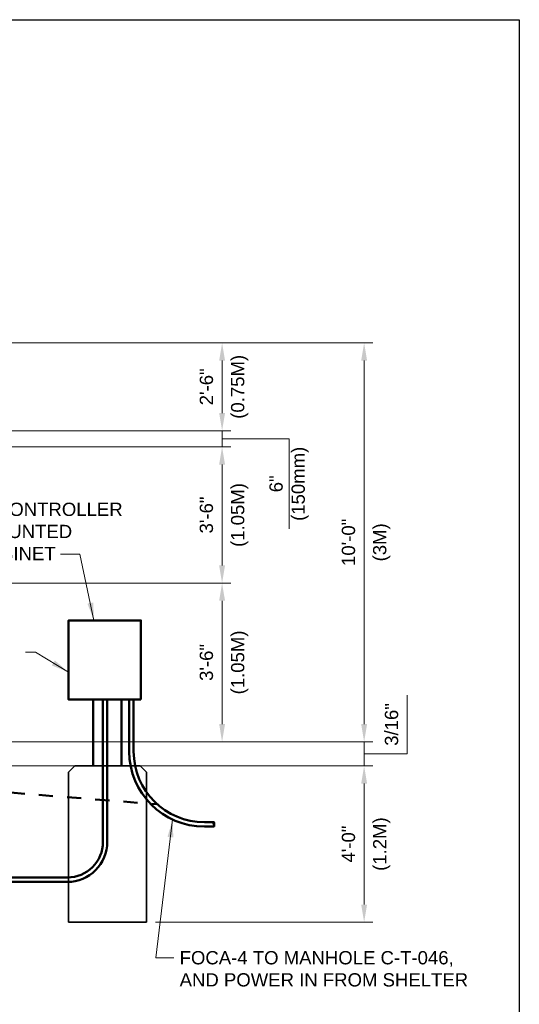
# Model space of a CAD drawing. Header units: inches. Extents: x 0 to 8.5, y 0 to 11.
# Tile 14 of 14: x 5 to 8.5, y 4 to 11. Entities that reach past the tile are written whole.
import ezdxf

# ---------------------------------------------------------------- set-up
doc = ezdxf.new("R2010")
doc.units = ezdxf.units.IN
doc.header["$LTSCALE"] = 0.5
doc.header["$MEASUREMENT"] = 0
doc.header["$PDSIZE"] = 2
doc.linetypes.add('HIDDEN2', pattern=[0.1875, 0.125, -0.0625])
doc.layers.get('0').update_dxf_attribs({"linetype": 'CONTINUOUS', "lineweight": 35})
doc.layers.get('DEFPOINTS').update_dxf_attribs({"linetype": 'CONTINUOUS', "lineweight": 35})
for name, color, linetype, lineweight in [('C-GRAD-FNSH', 4, 'CONTINUOUS', 50), ('E-AFLD-DEVC', 23, 'CONTINUOUS', 50), ('E-POWR-CNDT', 83, 'CONTINUOUS', 50), ('S-FNDN-PEDS', 41, 'CONTINUOUS', 35)]:
    doc.layers.add(name, color=color, linetype=linetype, lineweight=lineweight)
for name, color, linetype in [('E-AFLD-ANNO-TEXT', 7, 'CONTINUOUS'), ('G-ANNO-DIMS', 7, 'CONTINUOUS'), ('G-ANNO-TEXT', 7, 'CONTINUOUS')]:
    doc.layers.add(name, color=color, linetype=linetype)
doc.styles.add('01-E-BLDG-1_1', font='arial.ttf', dxfattribs={"height": 0.09375})
doc.dimstyles.new('01-E-BLDG-1_1', dxfattribs={"dimtxt": 0.09375, "dimasz": 0.125, "dimexe": 0.0625, "dimexo": 0.0625, "dimgap": 0.0625, "dimtad": 1, "dimdec": 4, "dimzin": 3, "dimdsep": 46, "dimlunit": 4, "dimtxsty": '01-E-BLDG-1_1', "dimcen": 0.0625, "dimclrd": 1, "dimclre": 1, "dimclrt": 256, "dimazin": 0, "dimtfac": 1, "dimtdec": 4, "dimtmove": 1, "dimatfit": 3, "dimfxl": 1, "dimfrac": 2, "dimtolj": 1, "dimtzin": 3, "dimlwd": 0, "dimlwe": 0, "dimarcsym": 0})

# ---------------------------------------------------------------- blocks, each defined once
blk = doc.blocks.new('*D76')
at = {"layer": 'DEFPOINTS', "color": 0, "transparency": 16777216}
for p in [(5.8236, 5.7279), (7.4044, 5.7279), (5.8678, 4.6239)]:
    blk.add_point(p, dxfattribs=at)
at = {"layer": 'G-ANNO-DIMS', "color": 1, "lineweight": 0, "transparency": 16777216}
for p, q in [((5.8861, 5.7279), (7.4669, 5.7279)), ((7.4044, 4.7489), (7.4044, 5.6029)), ((5.9303, 4.6239), (7.4669, 4.6239))]:
    blk.add_line(p, q, dxfattribs=at)
at = {"layer": 'G-ANNO-DIMS', "color": 1, "transparency": 16777216}
for points in [[(7.3835, 5.6029), (7.4252, 5.6029), (7.4044, 5.7279)], [(7.3835, 4.7489), (7.4252, 4.7489), (7.4044, 4.6239)]]:
    blk.add_solid(points, dxfattribs=at)
at = {"layer": 'G-ANNO-DIMS', "transparency": 16777216, "char_height": 0.09375, "attachment_point": 5, "rotation": 90, "style": '01-E-BLDG-1_1'}
for s, insert in [('\\A1;4\'-0"', (7.294, 5.1759)), ('\\A1;(1.2M)', (7.5283, 5.1759))]:
    blk.add_mtext(s, dxfattribs=dict(at, insert=insert))
blk = doc.blocks.new('*D78')
at = {"layer": 'DEFPOINTS', "color": 0, "transparency": 16777216}
for p in [(3.8139, 5.8987), (3.8918, 5.7279), (7.4044, 5.7279)]:
    blk.add_point(p, dxfattribs=at)
at = {"layer": 'G-ANNO-DIMS', "color": 1, "lineweight": 0, "transparency": 16777216}
for p, q in [((7.7092, 5.8135), (7.7092, 6.2283)), ((7.4044, 6.0237), (7.4044, 6.1487)), ((3.8764, 5.8987), (7.4669, 5.8987)), ((7.4044, 5.8987), (7.4044, 5.7279)), ((7.4044, 5.8987), (7.4044, 5.7279)), ((7.4044, 5.8133), (7.7092, 5.8135)), ((3.9543, 5.7279), (7.4669, 5.7279)), ((7.4044, 5.6029), (7.4044, 5.4779))]:
    blk.add_line(p, q, dxfattribs=at)
at = {"layer": 'G-ANNO-DIMS', "color": 1, "transparency": 16777216}
for points in [[(7.3835, 6.0237), (7.4252, 6.0237), (7.4044, 5.8987)], [(7.3835, 5.6029), (7.4252, 5.6029), (7.4044, 5.7279)]]:
    blk.add_solid(points, dxfattribs=at)
at = {"layer": 'G-ANNO-DIMS', "transparency": 16777216, "insert": (7.5982, 6.0209), "char_height": 0.09375, "attachment_point": 5, "rotation": 90, "style": '01-E-BLDG-1_1'}
blk.add_mtext('\\A1;3/16"', dxfattribs=at)
blk = doc.blocks.new('*D79')
at = {"layer": 'DEFPOINTS', "color": 0, "transparency": 16777216}
for p in [(3.9688, 8.7164), (7.4044, 8.7164), (3.8139, 5.8987)]:
    blk.add_point(p, dxfattribs=at)
at = {"layer": 'G-ANNO-DIMS', "color": 1, "lineweight": 0, "transparency": 16777216}
for p, q in [((4.0313, 8.7164), (7.4669, 8.7164)), ((7.4044, 6.0237), (7.4044, 8.5914)), ((3.8764, 5.8987), (7.4669, 5.8987))]:
    blk.add_line(p, q, dxfattribs=at)
at = {"layer": 'G-ANNO-DIMS', "color": 1, "transparency": 16777216}
for points in [[(7.3835, 8.5914), (7.4252, 8.5914), (7.4044, 8.7164)], [(7.3835, 6.0237), (7.4252, 6.0237), (7.4044, 5.8987)]]:
    blk.add_solid(points, dxfattribs=at)
at = {"layer": 'G-ANNO-DIMS', "transparency": 16777216, "char_height": 0.09375, "attachment_point": 5, "rotation": 90, "style": '01-E-BLDG-1_1'}
for s, insert in [('\\A1;10\'-0"', (7.294, 7.3075)), ('\\A1;(3M)', (7.5283, 7.3075))]:
    blk.add_mtext(s, dxfattribs=dict(at, insert=insert))
blk = doc.blocks.new('*D80')
at = {"layer": 'DEFPOINTS', "color": 0, "transparency": 16777216}
for p in [(4.067, 7.0194), (6.4013, 7.0194), (3.8139, 5.8987)]:
    blk.add_point(p, dxfattribs=at)
at = {"layer": 'G-ANNO-DIMS', "color": 1, "lineweight": 0, "transparency": 16777216}
for p, q in [((4.1295, 7.0194), (6.4638, 7.0194)), ((6.4013, 6.0237), (6.4013, 6.8944)), ((3.8764, 5.8987), (6.4638, 5.8987))]:
    blk.add_line(p, q, dxfattribs=at)
at = {"layer": 'G-ANNO-DIMS', "color": 1, "transparency": 16777216}
for points in [[(6.3805, 6.8944), (6.4222, 6.8944), (6.4013, 7.0194)], [(6.3805, 6.0237), (6.4222, 6.0237), (6.4013, 5.8987)]]:
    blk.add_solid(points, dxfattribs=at)
at = {"layer": 'G-ANNO-DIMS', "transparency": 16777216, "char_height": 0.09375, "attachment_point": 5, "rotation": 90, "style": '01-E-BLDG-1_1'}
for s, insert in [('\\A1;(1.05M)', (6.5253, 6.459)), ('\\A1;3\'-6"', (6.2909, 6.459))]:
    blk.add_mtext(s, dxfattribs=dict(at, insert=insert))
blk = doc.blocks.new('*D81')
at = {"layer": 'DEFPOINTS', "color": 0, "transparency": 16777216}
for p in [(4.067, 7.9819), (6.4013, 7.9819), (4.067, 7.0194)]:
    blk.add_point(p, dxfattribs=at)
at = {"layer": 'G-ANNO-DIMS', "color": 1, "lineweight": 0, "transparency": 16777216}
for p, q in [((4.1295, 7.9819), (6.4638, 7.9819)), ((6.4013, 7.1444), (6.4013, 7.8569)), ((4.1295, 7.0194), (6.4638, 7.0194))]:
    blk.add_line(p, q, dxfattribs=at)
at = {"layer": 'G-ANNO-DIMS', "color": 1, "transparency": 16777216}
for points in [[(6.3805, 7.8569), (6.4222, 7.8569), (6.4013, 7.9819)], [(6.3805, 7.1444), (6.4222, 7.1444), (6.4013, 7.0194)]]:
    blk.add_solid(points, dxfattribs=at)
at = {"layer": 'G-ANNO-DIMS', "transparency": 16777216, "char_height": 0.09375, "attachment_point": 5, "rotation": 90, "style": '01-E-BLDG-1_1'}
for s, insert in [('\\A1;(1.05M)', (6.5253, 7.5007)), ('\\A1;3\'-6"', (6.2909, 7.5007))]:
    blk.add_mtext(s, dxfattribs=dict(at, insert=insert))
blk = doc.blocks.new('*D82')
at = {"layer": 'DEFPOINTS', "color": 0, "transparency": 16777216}
for p in [(3.9688, 8.7164), (6.4013, 8.7164), (3.8137, 8.096)]:
    blk.add_point(p, dxfattribs=at)
at = {"layer": 'G-ANNO-DIMS', "color": 1, "lineweight": 0, "transparency": 16777216}
for p, q in [((4.0313, 8.7164), (6.4638, 8.7164)), ((6.4013, 8.221), (6.4013, 8.5914)), ((3.8762, 8.096), (6.4638, 8.096))]:
    blk.add_line(p, q, dxfattribs=at)
at = {"layer": 'G-ANNO-DIMS', "color": 1, "transparency": 16777216}
for points in [[(6.3805, 8.5914), (6.4222, 8.5914), (6.4013, 8.7164)], [(6.3805, 8.221), (6.4222, 8.221), (6.4013, 8.096)]]:
    blk.add_solid(points, dxfattribs=at)
at = {"layer": 'G-ANNO-DIMS', "transparency": 16777216, "char_height": 0.09375, "attachment_point": 5, "rotation": 90, "style": '01-E-BLDG-1_1'}
for s, insert in [('\\A1;(0.75M)', (6.5253, 8.4062)), ('\\A1;2\'-6"', (6.291, 8.4062))]:
    blk.add_mtext(s, dxfattribs=dict(at, insert=insert))
blk = doc.blocks.new('*D85')
at = {"layer": 'DEFPOINTS', "color": 0, "transparency": 16777216}
for p in [(3.8137, 8.096), (6.4013, 8.096), (4.067, 7.9819)]:
    blk.add_point(p, dxfattribs=at)
at = {"layer": 'G-ANNO-DIMS', "color": 1, "lineweight": 0, "transparency": 16777216}
for p, q in [((6.4013, 8.221), (6.4013, 8.346)), ((3.8762, 8.096), (6.4638, 8.096)), ((6.4013, 7.9819), (6.4013, 8.096)), ((6.4013, 7.9819), (6.4013, 8.096)), ((6.4013, 8.039), (6.8745, 8.039)), ((6.8745, 8.039), (6.8745, 7.4028)), ((4.1295, 7.9819), (6.4638, 7.9819)), ((6.4013, 7.8569), (6.4013, 7.7319))]:
    blk.add_line(p, q, dxfattribs=at)
at = {"layer": 'G-ANNO-DIMS', "color": 1, "transparency": 16777216}
for points in [[(6.3805, 8.221), (6.4222, 8.221), (6.4013, 8.096)], [(6.3805, 7.8569), (6.4222, 7.8569), (6.4013, 7.9819)]]:
    blk.add_solid(points, dxfattribs=at)
at = {"layer": 'G-ANNO-DIMS', "transparency": 16777216, "insert": (6.8745, 7.7209), "char_height": 0.09375, "attachment_point": 5, "rotation": 90, "style": '01-E-BLDG-1_1'}
blk.add_mtext('\\A1;6"\\P(150mm)', dxfattribs=at)
blk = doc.blocks.new('G-DBRK')
at = {"color": 0, "linetype": 'ByBlock', "lineweight": -2}
blk.add_ellipse((0, -0.25), major_axis=(0, -0.25), ratio=0.4, dxfattribs=at)
blk.add_ellipse((0, -0.75), major_axis=(0, -0.25), ratio=0.4, start_param=0, end_param=3.141593, dxfattribs=at)

msp = doc.modelspace()

# ---------------------------------------------------------------- linework, layer by layer
at = {"layer": 'C-GRAD-FNSH', "linetype": 'HIDDEN2', "ltscale": 1.312333, "flags": 128}
msp.add_lwpolyline([(2.11672, 5.76128), (5.94144, 5.4571)], dxfattribs=at)
at = {"layer": 'E-AFLD-ANNO-TEXT'}
msp.add_lwpolyline([(8.5, 0), (0, 0), (0, 11), (8.5, 11)], close=True, dxfattribs=at)
at = {"layer": 'E-AFLD-DEVC'}
for p, q in [((5.49064, 6.19692), (5.49064, 5.7279)), ((5.69116, 6.19692), (5.69116, 5.7279))]:
    msp.add_line(p, q, dxfattribs=at)
msp.add_lwpolyline([(5.82776, 6.19692), (5.31677, 6.19692), (5.31677, 6.75601), (5.82776, 6.75601)], close=True, dxfattribs=at)
at = {"layer": 'E-POWR-CNDT'}
for p, q in [((5.55878, 6.19692), (5.55955, 5.19012)), ((5.59003, 6.19692), (5.5908, 5.19014)), ((5.74522, 6.19692), (5.7455, 5.82994)), ((5.77647, 6.19692), (5.77675, 5.82996)), ((6.27675, 5.33034), (6.34322, 5.33034)), ((6.27675, 5.29909), (6.34322, 5.29909)), ((3.99465, 4.93993), (5.30955, 4.93993)), ((3.99465, 4.90868), (5.30955, 4.90868))]:
    msp.add_line(p, q, dxfattribs=at)
for centre, radius, start, end in [((6.27675, 5.83034), 0.53125, 180.044039, 270), ((6.27675, 5.83034), 0.5, 180.044039, 270), ((5.30955, 5.18993), 0.28125, 270, 0.044039), ((5.30955, 5.18993), 0.25, 270, 0.044039)]:
    msp.add_arc(centre, radius, start, end, dxfattribs=at)
at = {"layer": 'S-FNDN-PEDS'}
for p, q in [((5.31781, 5.68371), (5.362, 5.7279)), ((5.82361, 5.7279), (5.362, 5.7279)), ((5.86781, 5.68371), (5.82361, 5.7279)), ((5.31781, 4.62391), (5.31781, 5.68371)), ((5.86781, 4.62391), (5.86781, 5.68371)), ((5.31781, 4.62391), (5.86781, 4.62391))]:
    msp.add_line(p, q, dxfattribs=at)

# ---------------------------------------------------------------- block references
at = {"layer": 'E-POWR-CNDT', "xscale": 0.03125, "yscale": 0.03125}
msp.add_blockref('G-DBRK', (6.34322, 5.33034), dxfattribs=at)

# ---------------------------------------------------------------- texts
at = {"layer": 'G-ANNO-TEXT', "char_height": 0.09375, "attachment_point": 1, "rotation": 360, "style": '01-E-BLDG-1_1'}
for s, insert, width in [('\\A1;SIGNAL CONTROLLER POLE-MOUNTED WITH CABINET', (4.28746, 7.5877), 1.4089981), ('\\A1;FOCA-4 TO MANHOLE C-T-046, AND POWER IN FROM SHELTER', (6.10139, 4.41985), 2.1137273)]:
    msp.add_mtext(s, dxfattribs=dict(at, insert=insert, width=width))

# ---------------------------------------------------------------- dimensions: what is measured, and where the dimension line sits
at = {"layer": 'G-ANNO-DIMS'}
for base, p1, p2, text, picture, middle in [((6.40135, 8.71639), (3.8137, 8.09599), (3.9688, 8.71639), '2\'-6"\\X(0.75M)', '*D82', (6.40135, 8.40619)), ((7.40436, 8.71639), (3.81393, 5.89865), (3.9688, 8.71639), '10\'-0"\\X(3M)', '*D79', (7.40436, 7.30752)), ((6.40135, 7.98192), (4.06699, 7.01942), (4.06699, 7.98192), '3\'-6"\\X(1.05M)', '*D81', (6.40135, 7.50067)), ((6.40135, 7.01942), (3.81393, 5.89865), (4.06699, 7.01942), '3\'-6"\\X(1.05M)', '*D80', (6.40135, 6.45904)), ((7.40436, 5.7279), (5.86781, 4.62391), (5.82361, 5.7279), '4\'-0"\\X(1.2M)', '*D76', (7.40436, 5.17591))]:
    dim = msp.add_linear_dim(base=base, p1=p1, p2=p2, angle=90, text=text, dimstyle='01-E-BLDG-1_1', dxfattribs=at)
    dim.commit()
    dim.dimension.update_dxf_attribs({"geometry": picture, "text_midpoint": middle})
dim = msp.add_linear_dim(base=(6.40135, 8.09599), p1=(4.06699, 7.98192), p2=(3.8137, 8.09599), angle=90, text='6"\\X(150mm)', dimstyle='01-E-BLDG-1_1', dxfattribs=at)
dim.commit()
dim.dimension.update_dxf_attribs({"geometry": '*D85', "text_midpoint": (6.87453, 7.97653), "dimtype": 160})
dim = msp.add_linear_dim(base=(7.4043577, 5.727902), p1=(3.81393, 5.8986519), p2=(3.8917568, 5.727902), angle=90, dimstyle='01-E-BLDG-1_1', dxfattribs=at)
dim.commit()
dim.dimension.update_dxf_attribs({"geometry": '*D78', "text_midpoint": (7.7092341, 5.8760268), "dimtype": 160})

# ---------------------------------------------------------------- leaders
at = {"layer": 'G-ANNO-TEXT'}
for points in [[(5.49664, 6.75601, 0.02984), (5.3974, 7.22514, 0.02984), (5.26004, 7.22514, 0.02984)], [(5.31677, 6.39057, 0.02984), (5.08379, 6.53173, 0.02984), (5.01239, 6.53173, 0.02984)], [(6.05168, 5.34913, 0.02984), (5.93269, 4.37139, 0.02984), (6.05937, 4.37139, 0.02984)]]:
    msp.add_leader(points, dimstyle='01-E-BLDG-1_1', dxfattribs=at)

doc.saveas('drawing.dxf')
